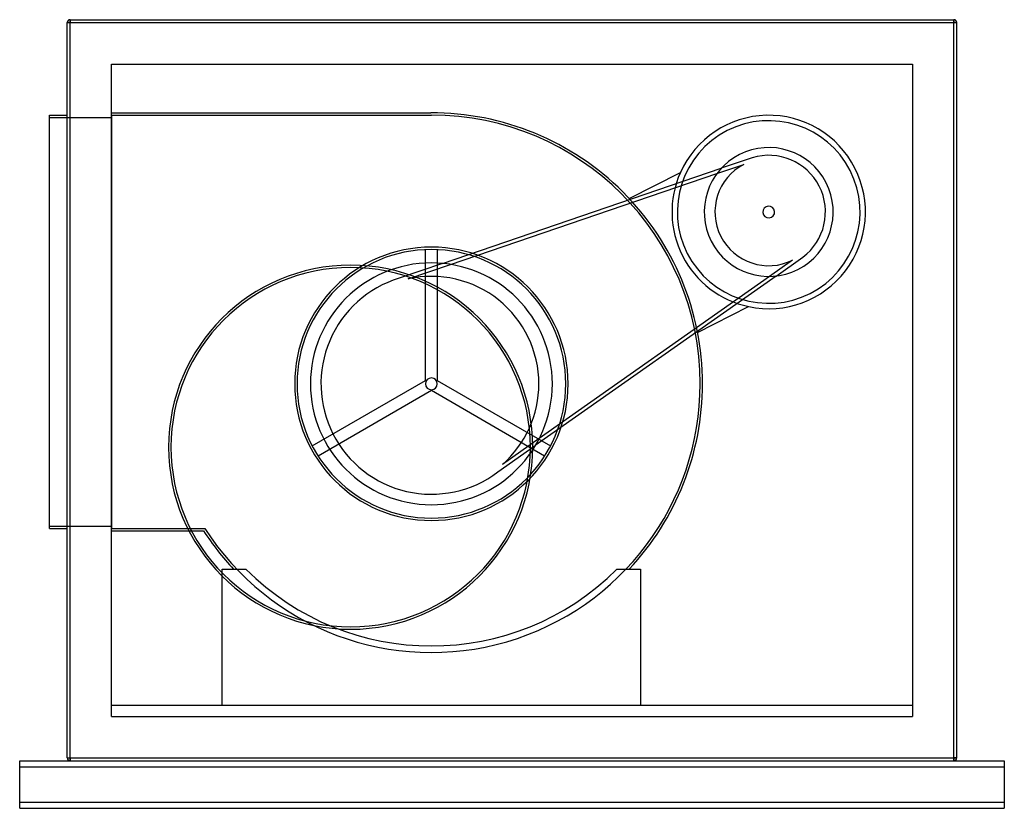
# Model space of a CAD drawing. Header units: millimetres. Extents: x -830 to 830, y -705 to 625.
import ezdxf

# ---------------------------------------------------------------- set-up
doc = ezdxf.new("R2010")
doc.units = ezdxf.units.MM
doc.layers.add('HIDDEN', color=7, linetype='Continuous')
doc.layers.add('THICK', color=7, linetype='Continuous')

msp = doc.modelspace()

# ---------------------------------------------------------------- linework, layer by layer
at = {"layer": 'HIDDEN'}
for p, q in [((-750, 620), (-745, 620)), ((-750, 620), (-750, 620)), ((-745, 625), (-745, 620)), ((-745, 625), (-745, 625)), ((-745, 620), (745, 620)), ((-745, -620), (-745, 620)), ((745, 625), (745, 620)), ((745, 625), (745, 625)), ((745, 620), (750, 620)), ((745, -620), (745, 620)), ((750, 620), (750, 620)), ((-675, 550), (-675, 550)), ((-675, -550), (-675, 550)), ((-675, 550), (675, 550)), ((675, 550), (675, -550)), ((675, 550), (675, 550)), ((-675, 468), (-675, 468)), ((-675, 468), (-136.9, 468)), ((-136.9, 468), (-136.9, 468)), ((-136.9, 468), (-136.9, 468)), ((-136.9, 468), (-136.9, 468)), ((-780, 464), (-780, 464)), ((-780, 460), (-675, 460)), ((-780, 460), (-780, 460)), ((-750, 464), (-750, 464)), ((-675, 464), (-135.9, 464)), ((-675, 464), (-675, 464)), ((-675, 464), (-675, -233)), ((-675, 460), (-675, 460)), ((-135.9, 464), (-135.9, 464)), ((404.8, 392.2), (352.8, 374.4)), ((404.8, 392.2), (404.8, 392.2)), ((-117.3, 214), (352.8, 374.4)), ((-103.8, 212.3), (345.5, 365.6)), ((197.7, 323.3), (283.8, 367.2)), ((283.8, 367.2), (283.8, 367.2)), ((345.5, 365.6), (390.8, 381)), ((390.8, 381), (390.8, 381)), ((197.7, 323.3), (197.7, 323.3)), ((-145.9, 16.7), (-145.9, 237.3)), ((-145.9, 237.3), (-145.9, 237.3)), ((-126, 237.3), (-126, 16.7)), ((-126, 237.3), (-126, 237.3)), ((473.1, 219.6), (433.9, 192)), ((445.4, 192.7), (490.3, 224.4)), ((473.1, 219.6), (473.1, 219.6)), ((490.3, 224.4), (490.3, 224.4)), ((-117.3, 214), (-190.4, 189)), ((-175.3, 187.8), (-103.8, 212.3)), ((-190.4, 189), (-190.4, 189)), ((-175.3, 187.8), (-175.3, 187.8)), ((445.4, 192.7), (39.2, -93.3)), ((433.9, 192), (45.8, -81.3)), ((312.9, 97.3), (399, 141.2)), ((399, 141.2), (399, 141.2)), ((312.9, 97.3), (312.9, 97.3)), ((-336.9, -93.5), (-145.9, 16.7)), ((-145.9, 16.7), (-145.9, 16.7)), ((-126, 16.7), (-126, 16.7)), ((-126, 16.7), (65, -93.5)), ((-135.9, -0.6), (-326.9, -110.9)), ((-135.9, -0.6), (-135.9, -0.6)), ((55, -110.9), (-135.9, -0.6)), ((45.8, -81.3), (-16, -124.9)), ((-336.9, -93.5), (-336.9, -93.5)), ((-23.9, -137.8), (39.2, -93.3)), ((65, -93.5), (65, -93.5)), ((-326.9, -110.9), (-326.9, -110.9)), ((55, -110.9), (55, -110.9)), ((-16, -124.9), (-16, -124.9)), ((-23.9, -137.8), (-23.9, -137.8)), ((-780, -229), (-675, -229)), ((-780, -229), (-780, -229)), ((-675, -229), (-675, -229)), ((-780, -233), (-780, -233)), ((-750, -233), (-750, -233)), ((-675, -233), (-675, -233)), ((-675, -233), (-517.7, -233)), ((-675, -237), (-675, -237)), ((-675, -237), (-519.9, -237)), ((-519.9, -237), (-519.9, -237)), ((-517.7, -233), (-517.7, -233)), ((-488.5, -301.6), (-488.5, -301.6)), ((-488.5, -301.6), (-448.5, -301.6)), ((-488.5, -531), (-488.5, -301.6)), ((-469.4, -301.6), (-469.4, -301.6)), ((-448.5, -301.6), (-448.5, -301.6)), ((-448.5, -301.6), (-448.5, -301.6)), ((176.6, -301.6), (176.6, -301.6)), ((176.6, -301.6), (176.6, -301.6)), ((176.6, -301.6), (216.6, -301.6)), ((197.5, -301.6), (197.5, -301.6)), ((216.6, -301.6), (216.6, -301.6)), ((216.6, -301.6), (216.6, -531)), ((-675, -531), (-675, -531)), ((-675, -531), (-675, -531)), ((-675, -531), (675, -531)), ((-488.5, -531), (-488.5, -531)), ((-488.5, -531), (216.6, -531)), ((-488.5, -531), (-488.5, -531)), ((-488.5, -531), (-488.5, -531)), ((216.6, -531), (216.6, -531)), ((216.6, -531), (216.6, -531)), ((216.6, -531), (216.6, -531)), ((675, -531), (675, -531)), ((675, -531), (675, -531)), ((-675, -550), (-675, -550)), ((-675, -550), (-675, -550)), ((-675, -550), (-675, -550)), ((-675, -550), (675, -550)), ((675, -550), (675, -550)), ((675, -550), (675, -550)), ((675, -550), (675, -550)), ((-830, -625), (-830, -625)), ((-830, -625), (-830, -625)), ((-750, -620), (-750, -620)), ((-750, -620), (-745, -620)), ((-745.1, -625), (-745.1, -625)), ((-745.1, -625), (-745.1, -625)), ((-745, -620), (745, -620)), ((-745, -620), (-745, -625)), ((-745, -625), (-745, -625)), ((-745, -625), (-745, -625)), ((-745, -625), (-745, -625)), ((745, -620), (750, -620)), ((745, -620), (745, -625)), ((745, -625), (745, -625)), ((745, -625), (745, -625)), ((745, -625), (745, -625)), ((745.1, -625), (745.1, -625)), ((745.1, -625), (745.1, -625)), ((750, -620), (750, -620)), ((830, -625), (830, -625)), ((830, -625), (830, -625)), ((-830, -635), (-830, -635)), ((-830, -635), (-830, -635)), ((830, -635), (830, -635)), ((830, -635), (830, -635)), ((-830, -695), (-830, -695)), ((-830, -695), (-830, -695)), ((830, -695), (830, -695)), ((830, -695), (830, -695)), ((-830, -705), (-830, -705)), ((-830, -705), (-830, -705)), ((830, -705), (830, -705)), ((830, -705), (830, -705))]:
    msp.add_line(p, q, dxfattribs=at)
for centre, radius, start, end in [((-135.9, 10.9), 457.1, 0, 90.1253), ((-135.9, 10.9), 453.1, 0, 90), ((432.8, 300.7), 163.1, 27, 155.9424), ((432.8, 300.7), 154, 27, 117), ((432.8, 300.7), 154, 27, 117), ((432.8, 300.7), 154, 117, 207), ((432.8, 300.7), 154, 117, 207), ((432.8, 300.7), 108.7, 27, 207), ((432.8, 300.7), 95.6, 27, 107), ((432.8, 300.7), 163.1, 155.9424, 207), ((432.8, 300.7), 163.1, 155.9424, 207), ((432.8, 300.7), 154, 207, 27), ((432.8, 300.7), 154, 207, 27), ((432.8, 300.7), 90.6, 117.5586, 207), ((432.8, 300.7), 163.1, 258.0576, 27), ((432.8, 300.7), 108.7, 207, 27), ((432.8, 300.7), 95.6, 307, 27), ((432.8, 300.7), 10, 27, 207), ((432.8, 300.7), 10, 207, 27), ((432.8, 300.7), 90.6, 207, 296.4413), ((-135.9, 10.9), 230.5, 0, 180), ((-135.9, 10.9), 226.5, 0, 180), ((432.8, 300.7), 163.1, 207, 258.0576), ((432.8, 300.7), 163.1, 207, 258.0576), ((-272, -96), 307, 0, 180), ((-272, -96), 303, 0, 180), ((-135.9, 10.9), 203.9, 0, 180), ((-135.9, 10.9), 186.2, 107, 207), ((-135.9, 10.9), 181.2, 0, 102.5463), ((-135.9, 10.9), 10, 0, 180), ((-135.9, 10.9), 453.1, 212.579, 0), ((-135.9, 10.9), 230.5, 180, 0), ((-135.9, 10.9), 226.5, 180, 0), ((-135.9, 10.9), 203.9, 180, 0), ((-135.9, 10.9), 10, 180, 0), ((-135.9, 10.9), 181.2, 311.4537, 0), ((-135.9, 10.9), 457.1, 316.8508, 0), ((-135.9, 10.9), 186.2, 207, 307), ((-272, -96), 307, 180, 0), ((-272, -96), 303, 180, 0), ((-135.9, 10.9), 457.1, 212.8541, 223.1491), ((-135.9, 10.9), 442.1, 225, 315)]:
    msp.add_arc(centre, radius, start, end, dxfattribs=at)
at = {"layer": 'THICK'}
for p, q in [((-750, 620), (-745, 620)), ((-750, -620), (-750, 620)), ((-745, 625), (745, 625)), ((-745, 620), (-745, 625)), ((-745, 620), (745, 620)), ((-745, -620), (-745, 620)), ((745, 620), (745, 625)), ((745, 620), (750, 620)), ((745, -620), (745, 620)), ((750, -620), (750, 620)), ((-780, -233), (-780, 464)), ((-780, 464), (-750, 464)), ((-780, -233), (-750, -233)), ((-830, -625), (-745.1, -625)), ((-830, -635), (-830, -625)), ((-750, -620), (-745, -620)), ((-745, -625), (-745, -620)), ((-745, -620), (745, -620)), ((-745, -625), (745, -625)), ((745, -625), (745, -620)), ((750, -620), (745, -620)), ((745.1, -625), (830, -625)), ((830, -625), (830, -635)), ((-830, -635), (830, -635)), ((-830, -695), (-830, -635)), ((830, -635), (830, -695)), ((830, -695), (-830, -695)), ((-830, -705), (-830, -695)), ((830, -695), (830, -705)), ((-830, -705), (830, -705))]:
    msp.add_line(p, q, dxfattribs=at)
for centre, start, end in [((-745, 620), 90, 180), ((745, 620), 0, 90), ((-745, -620), 180, 270), ((745, -620), 270, 0)]:
    msp.add_arc(centre, 5, start, end, dxfattribs=at)

doc.saveas('drawing.dxf')
